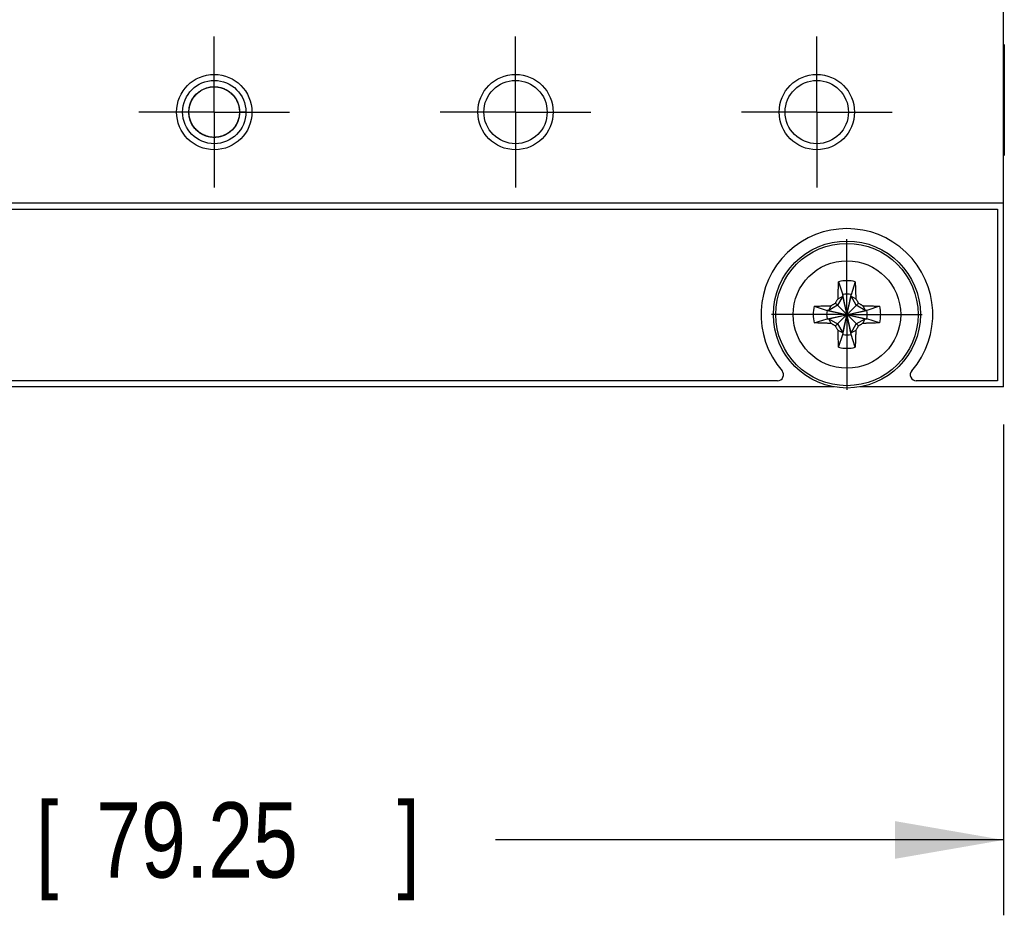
# Model space of a CAD drawing. Header units: inches. Extents: x 0 to 34, y 0 to 22.
# Tile 7 of 46: x 16 to 17.6, y 3.9 to 5.3. Entities that reach past the tile are written whole.
import ezdxf

# ---------------------------------------------------------------- set-up
doc = ezdxf.new("R2010")
doc.units = ezdxf.units.IN
doc.header["$LTSCALE"] = 1.87
doc.header["$MEASUREMENT"] = 0
doc.linetypes.add('CENTER', pattern=[0.6, 0.375, -0.075, 0.075, -0.075])
doc.layers.get('0').update_dxf_attribs({"linetype": 'CONTINUOUS'})
doc.layers.add('DEFAULT_1', color=7, linetype='CENTER')
doc.layers.add('DIMENSIONS', color=7, linetype='CONTINUOUS')
doc.styles.get("Standard").update_dxf_attribs({"font": 'txt', "width": 0.8})
doc.dimstyles.new('DIMSTYLE_1', dxfattribs={"dimtxt": 0.125, "dimasz": 0.18, "dimexe": 0.18, "dimexo": 0.0625, "dimgap": 0.09, "dimtad": 0, "dimtih": 1, "dimtoh": 1, "dimdec": 3, "dimzin": 4, "dimdsep": 46, "dimtxsty": 'STANDARD', "dimblk": '_FILLED', "dimblk1": '_FILLED', "dimblk2": '_FILLED', "dimcen": 0.09, "dimadec": 0, "dimazin": 0, "dimtp": 0.01, "dimtm": 0.01, "dimtfac": 1, "dimtdec": 3, "dimtofl": 0, "dimtmove": 0, "dimatfit": 3, "dimldrblk": '_FILLED', "dimfxl": 1, "dimtolj": 1, "dimtzin": 4, "dimarcsym": 0})

# ---------------------------------------------------------------- blocks, each defined once
blk = doc.blocks.new('_FILLED')
at = {"color": 0, "linetype": 'BYBLOCK'}
blk.add_solid([(0, 0), (-1, 0.1736), (-1, -0.1736)], dxfattribs=at)
blk = doc.blocks.new('*D1')
at = {"layer": 'DIMENSIONS', "color": 2, "linetype": 'CONTINUOUS'}
for p, q in [((14.4819, 4.676), (14.4819, 3.8615)), ((17.6019, 4.676), (17.6019, 3.8615)), ((14.4819, 3.9865), (15.3085, 3.9865)), ((17.6019, 3.9865), (16.7585, 3.9865))]:
    blk.add_line(p, q, dxfattribs=at)
at = {"layer": 'DIMENSIONS', "color": 2, "linetype": 'CONTINUOUS', "xscale": 0.18, "yscale": 0.18, "zscale": 0.18, "rotation": 180}
blk.add_blockref('_FILLED', (14.4819, 3.9865), dxfattribs=at)
at = {"layer": 'DIMENSIONS', "color": 2, "linetype": 'CONTINUOUS', "xscale": 0.18, "yscale": 0.18, "zscale": 0.18}
blk.add_blockref('_FILLED', (17.6019, 3.9865), dxfattribs=at)
at = {"layer": 'DIMENSIONS', "color": 2, "linetype": 'CONTINUOUS', "width": 0.8}
for s, p in [('[', (15.996, 3.924)), (']', (16.596, 3.924)), ('3.120', (15.371, 3.924)), ('79.25', (16.096, 3.924))]:
    blk.add_text(s, height=0.125, dxfattribs=at).set_placement(p)

msp = doc.modelspace()

# ---------------------------------------------------------------- linework, layer by layer
at = {"color": 7, "linetype": 'CONTINUOUS'}
for p, q in [((17.6019, 4.7385), (17.6019, 9.8015)), ((17.6031, 5.3066), (17.6031, 5.1223)), ((16.3444, 5.1942), (16.3339, 5.1945)), ((17.6019, 5.0435), (14.4819, 5.0435)), ((14.4919, 5.0335), (17.5919, 5.0335)), ((17.5919, 5.0335), (17.5919, 4.7485)), ((17.3281, 4.9129), (17.335, 4.8914)), ((17.3556, 4.9129), (17.3488, 4.8914)), ((17.335, 4.8887), (17.3264, 4.8739)), ((17.3271, 4.8848), (17.335, 4.8887)), ((17.3488, 4.8255), (17.335, 4.8914)), ((17.335, 4.8914), (17.335, 4.8887)), ((17.335, 4.8255), (17.3488, 4.8914)), ((17.3488, 4.8283), (17.335, 4.8887)), ((17.335, 4.8283), (17.3488, 4.8887)), ((17.3488, 4.8887), (17.3488, 4.8914)), ((17.3488, 4.8887), (17.3566, 4.8848)), ((17.3573, 4.8739), (17.3488, 4.8887)), ((17.2875, 4.8722), (17.3089, 4.8654)), ((17.3264, 4.8739), (17.3117, 4.8654)), ((17.3117, 4.8654), (17.3155, 4.8732)), ((17.3228, 4.8775), (17.3609, 4.8395)), ((17.3228, 4.8395), (17.3609, 4.8775)), ((17.3721, 4.8654), (17.3573, 4.8739)), ((17.3682, 4.8732), (17.3721, 4.8654)), ((17.3962, 4.8722), (17.3748, 4.8654)), ((17.3089, 4.8516), (17.3748, 4.8654)), ((17.3117, 4.8654), (17.3089, 4.8654)), ((17.3089, 4.8654), (17.3748, 4.8516)), ((17.3117, 4.8516), (17.3721, 4.8654)), ((17.3117, 4.8654), (17.3721, 4.8516)), ((17.3748, 4.8654), (17.3721, 4.8654)), ((17.2875, 4.8447), (17.3089, 4.8516)), ((17.3089, 4.8516), (17.3117, 4.8516)), ((17.3117, 4.8516), (17.3264, 4.843)), ((17.3155, 4.8438), (17.3117, 4.8516)), ((17.3264, 4.843), (17.335, 4.8283)), ((17.3488, 4.8283), (17.3573, 4.843)), ((17.3573, 4.843), (17.3721, 4.8516)), ((17.3682, 4.8438), (17.3721, 4.8516)), ((17.3721, 4.8516), (17.3748, 4.8516)), ((17.3962, 4.8447), (17.3748, 4.8516)), ((17.335, 4.8283), (17.3271, 4.8321)), ((17.3281, 4.8041), (17.335, 4.8255)), ((17.335, 4.8283), (17.335, 4.8255)), ((17.3566, 4.8321), (17.3488, 4.8283)), ((17.3488, 4.8255), (17.3488, 4.8283)), ((17.3556, 4.8041), (17.3488, 4.8255)), ((17.2267, 4.7485), (14.857, 4.7485)), ((17.5919, 4.7485), (17.457, 4.7485)), ((17.3199, 4.7385), (14.7639, 4.7385)), ((17.6019, 4.7385), (17.3639, 4.7385))]:
    msp.add_line(p, q, dxfattribs=at)
for centre, radius in [((16.2919, 5.1945), 0.0625), ((16.2919, 5.1945), 0.0525), ((16.7919, 5.1945), 0.0625), ((16.7919, 5.1945), 0.0525), ((17.2919, 5.1945), 0.0625), ((17.2919, 5.1945), 0.0525), ((17.3419, 4.8585), 0.122), ((17.3419, 4.8585), 0.1181)]:
    msp.add_circle(centre, radius, dxfattribs=at)
at = {"color": 9, "linetype": 'CONTINUOUS'}
msp.add_circle((17.3419, 4.8585), 0.0892, dxfattribs=at)
at = {"color": 7, "linetype": 'CONTINUOUS'}
for centre, radius, start, end in [((17.3419, 4.8585), 0.1425, 319.0244, 220.9756), ((17.3419, 4.8585), 0.0561, 75.7819, 104.2181), ((17.3419, 4.8585), 0.0337, 78.1893, 101.8107), ((17.3419, 4.8585), 0.0561, 165.7819, 194.2181), ((17.3419, 4.8585), 0.0561, 345.7819, 14.2181), ((17.3419, 4.8585), 0.0337, 168.1893, 191.8107), ((17.3419, 4.8585), 0.0337, 348.1893, 11.8107), ((17.3419, 4.8585), 0.0337, 258.1893, 281.8107), ((17.3419, 4.8585), 0.0561, 255.7819, 284.2181), ((17.2267, 4.7585), 0.01, 270, 40.9756), ((17.457, 4.7585), 0.01, 139.0244, 270)]:
    msp.add_arc(centre, radius, start, end, dxfattribs=at)
for points, knots in [([(16.3276, 5.1725), (16.3256, 5.1692), (16.3203, 5.1628), (16.3101, 5.1559), (16.2979, 5.1523), (16.2852, 5.1523), (16.2724, 5.1564), (16.2618, 5.1642), (16.2541, 5.1747), (16.2499, 5.1867), (16.2495, 5.2001), (16.2534, 5.213), (16.2613, 5.2243), (16.2724, 5.2325), (16.2838, 5.2362), (16.2935, 5.2367), (16.3025, 5.2355), (16.3127, 5.2316), (16.3228, 5.2238), (16.3291, 5.2147), (16.3323, 5.2064), (16.3337, 5.1997), (16.334, 5.193), (16.3333, 5.1864), (16.3314, 5.1798), (16.3285, 5.1735), (16.3245, 5.1677), (16.3195, 5.1625), (16.3134, 5.1582), (16.3069, 5.1551), (16.3003, 5.1532), (16.2937, 5.1523), (16.2869, 5.1526), (16.28, 5.154), (16.2735, 5.1565), (16.2673, 5.1601), (16.2617, 5.165), (16.257, 5.1707), (16.2535, 5.177), (16.251, 5.1838), (16.2498, 5.1911), (16.2498, 5.1987), (16.2513, 5.2062), (16.2541, 5.2134), (16.2584, 5.2203), (16.2635, 5.2257), (16.2689, 5.2298), (16.2742, 5.2328), (16.2801, 5.235), (16.2865, 5.2363), (16.2929, 5.2366), (16.2996, 5.2359), (16.3062, 5.2342), (16.3124, 5.2313), (16.3179, 5.2276), (16.3228, 5.2231), (16.327, 5.2178), (16.3304, 5.2116), (16.3327, 5.205), (16.3339, 5.1979), (16.3339, 5.1905), (16.3326, 5.1834), (16.3309, 5.1789), (16.33, 5.1769), (16.33, 5.1769)], [0, 0, 0, 0, 0.022292, 0.046942, 0.06971, 0.09436, 0.11901, 0.145696, 0.168464, 0.193114, 0.217764, 0.24445, 0.269101, 0.295787, 0.322473, 0.336975, 0.351477, 0.374244, 0.398894, 0.423544, 0.436934, 0.450323, 0.462684, 0.475046, 0.488435, 0.501824, 0.515213, 0.528602, 0.543104, 0.557606, 0.569968, 0.582329, 0.595719, 0.609108, 0.622497, 0.635886, 0.650388, 0.66489, 0.678279, 0.691668, 0.70617, 0.720672, 0.735175, 0.749676, 0.765382, 0.781089, 0.792501, 0.803914, 0.816275, 0.828637, 0.840998, 0.85336, 0.866749, 0.880138, 0.892499, 0.904861, 0.91825, 0.931639, 0.945029, 0.958418, 0.972919, 0.987421, 0.999783, 1, 1, 1, 1]), ([(16.3308, 5.1787), (16.3299, 5.1766), (16.3271, 5.171), (16.3204, 5.1628), (16.3101, 5.1559), (16.2979, 5.1523), (16.2852, 5.1523), (16.2724, 5.1564), (16.2618, 5.1642), (16.2541, 5.1747), (16.2499, 5.1867), (16.2495, 5.2001), (16.2534, 5.213), (16.2613, 5.2243), (16.2724, 5.2325), (16.2838, 5.2362), (16.2935, 5.2367), (16.3025, 5.2355), (16.3127, 5.2316), (16.3228, 5.2238), (16.3291, 5.2147), (16.3323, 5.2064), (16.3337, 5.1997), (16.334, 5.193), (16.3333, 5.1864), (16.3314, 5.1798), (16.3285, 5.1735), (16.3245, 5.1677), (16.3195, 5.1625), (16.3134, 5.1582), (16.3069, 5.1551), (16.3003, 5.1532), (16.2937, 5.1523), (16.2869, 5.1526), (16.28, 5.154), (16.2735, 5.1565), (16.2673, 5.1601), (16.2617, 5.165), (16.257, 5.1707), (16.2535, 5.177), (16.251, 5.1838), (16.2498, 5.1911), (16.2498, 5.1987), (16.2513, 5.2062), (16.2541, 5.2134), (16.2584, 5.2203), (16.2635, 5.2257), (16.2689, 5.2298), (16.2742, 5.2328), (16.2801, 5.235), (16.2865, 5.2363), (16.2929, 5.2366), (16.2996, 5.2359), (16.3062, 5.2342), (16.3124, 5.2313), (16.3179, 5.2276), (16.3228, 5.2231), (16.327, 5.2178), (16.3304, 5.2116), (16.3327, 5.205), (16.3339, 5.1979), (16.3339, 5.1905), (16.3326, 5.1834), (16.3302, 5.1769), (16.327, 5.1711), (16.3228, 5.1657), (16.3176, 5.161), (16.3117, 5.1572), (16.3051, 5.1544), (16.2978, 5.1527), (16.2904, 5.1523), (16.2833, 5.1532), (16.2764, 5.1552), (16.2697, 5.1585), (16.2636, 5.163), (16.2585, 5.1686), (16.2543, 5.1752), (16.2513, 5.1827), (16.2499, 5.1902), (16.2498, 5.1972), (16.2511, 5.2061), (16.2554, 5.2169), (16.2634, 5.226), (16.2714, 5.2314), (16.2782, 5.2344), (16.2852, 5.2361), (16.2924, 5.2367), (16.2998, 5.2359), (16.3071, 5.2339), (16.3139, 5.2305), (16.3202, 5.2258), (16.3256, 5.2199), (16.3297, 5.2132), (16.3324, 5.2063), (16.3338, 5.1992), (16.334, 5.1918), (16.3332, 5.1868), (16.3326, 5.1843)], [0, 0, 0, 0, 0.008532, 0.023676, 0.040073, 0.055218, 0.071615, 0.088012, 0.105763, 0.120907, 0.137304, 0.153701, 0.171452, 0.187849, 0.2056, 0.223352, 0.232998, 0.242644, 0.257789, 0.274186, 0.290583, 0.299489, 0.308395, 0.316618, 0.32484, 0.333747, 0.342653, 0.351559, 0.360466, 0.370112, 0.379758, 0.387981, 0.396204, 0.40511, 0.414016, 0.422923, 0.431829, 0.441475, 0.451122, 0.460028, 0.468934, 0.478581, 0.488227, 0.497874, 0.50752, 0.517968, 0.528416, 0.536007, 0.543598, 0.551821, 0.560043, 0.568266, 0.576489, 0.585395, 0.594301, 0.602524, 0.610746, 0.619653, 0.628559, 0.637465, 0.646372, 0.656018, 0.665664, 0.673887, 0.68211, 0.691016, 0.699922, 0.708829, 0.717735, 0.727381, 0.737028, 0.745934, 0.75484, 0.764487, 0.774133, 0.78378, 0.793426, 0.803874, 0.814322, 0.822544, 0.830767, 0.848518, 0.866269, 0.875916, 0.885562, 0.894468, 0.903375, 0.913021, 0.922668, 0.932314, 0.941961, 0.952408, 0.962856, 0.971762, 0.980669, 0.990315, 1, 1, 1, 1]), ([(16.2505, 5.1871), (16.2498, 5.1912), (16.2495, 5.2002), (16.2534, 5.213), (16.2613, 5.2243), (16.2724, 5.2325), (16.2838, 5.2362), (16.2935, 5.2367), (16.3025, 5.2355), (16.3127, 5.2316), (16.3228, 5.2238), (16.3291, 5.2147), (16.3323, 5.2064), (16.3337, 5.1997), (16.334, 5.193), (16.3333, 5.1864), (16.3314, 5.1798), (16.3285, 5.1735), (16.3245, 5.1677), (16.3195, 5.1625), (16.3134, 5.1582), (16.3069, 5.1551), (16.3003, 5.1532), (16.2937, 5.1523), (16.2869, 5.1526), (16.28, 5.154), (16.2735, 5.1565), (16.2673, 5.1601), (16.2617, 5.165), (16.257, 5.1707), (16.2535, 5.177), (16.251, 5.1838), (16.2498, 5.1911), (16.2498, 5.1987), (16.2513, 5.2062), (16.2541, 5.2134), (16.2584, 5.2203), (16.2635, 5.2257), (16.2689, 5.2298), (16.2742, 5.2328), (16.2801, 5.235), (16.2865, 5.2363), (16.2929, 5.2366), (16.2996, 5.2359), (16.3062, 5.2342), (16.3124, 5.2313), (16.3179, 5.2276), (16.3228, 5.2231), (16.327, 5.2178), (16.3304, 5.2116), (16.3327, 5.205), (16.3339, 5.1979), (16.3339, 5.1905), (16.3326, 5.1834), (16.3302, 5.1769), (16.327, 5.1711), (16.3228, 5.1657), (16.3176, 5.161), (16.3117, 5.1572), (16.3051, 5.1544), (16.2978, 5.1527), (16.2904, 5.1523), (16.2833, 5.1532), (16.2764, 5.1552), (16.2697, 5.1585), (16.2636, 5.163), (16.2585, 5.1686), (16.2544, 5.175), (16.2524, 5.1798), (16.2517, 5.1822)], [0, 0, 0, 0, 0.024101, 0.050774, 0.075413, 0.102086, 0.128759, 0.143254, 0.157749, 0.180506, 0.205144, 0.229783, 0.243165, 0.256548, 0.268904, 0.281259, 0.294642, 0.308025, 0.321408, 0.334791, 0.349285, 0.363781, 0.376136, 0.388492, 0.401875, 0.415257, 0.42864, 0.442023, 0.456518, 0.471013, 0.484396, 0.497779, 0.512274, 0.526769, 0.541264, 0.555759, 0.571458, 0.587157, 0.598564, 0.609971, 0.622326, 0.634682, 0.647037, 0.659393, 0.672776, 0.686158, 0.698514, 0.71087, 0.724252, 0.737635, 0.751018, 0.764401, 0.778896, 0.793391, 0.805746, 0.818102, 0.831485, 0.844868, 0.858251, 0.871633, 0.886128, 0.900623, 0.914006, 0.927389, 0.941884, 0.956379, 0.970874, 0.985369, 1, 1, 1, 1]), ([(16.3336, 5.1899), (16.3334, 5.1878), (16.3322, 5.1817), (16.3282, 5.1724), (16.3204, 5.1628), (16.3101, 5.1559), (16.2979, 5.1523), (16.2852, 5.1523), (16.2724, 5.1564), (16.2618, 5.1642), (16.2541, 5.1747), (16.2499, 5.1867), (16.2495, 5.2001), (16.2534, 5.213), (16.2613, 5.2243), (16.2724, 5.2325), (16.2838, 5.2362), (16.2935, 5.2367), (16.3025, 5.2355), (16.3127, 5.2316), (16.3228, 5.2238), (16.3291, 5.2147), (16.3323, 5.2064), (16.3337, 5.1997), (16.334, 5.193), (16.3333, 5.1864), (16.3314, 5.1798), (16.3285, 5.1735), (16.3245, 5.1677), (16.3195, 5.1625), (16.3134, 5.1582), (16.3069, 5.1551), (16.3003, 5.1532), (16.2937, 5.1523), (16.2869, 5.1526), (16.28, 5.154), (16.2735, 5.1565), (16.2673, 5.1601), (16.2617, 5.165), (16.257, 5.1707), (16.2535, 5.177), (16.251, 5.1838), (16.2498, 5.1911), (16.2498, 5.1987), (16.2513, 5.2062), (16.2541, 5.2134), (16.2584, 5.2203), (16.2635, 5.2257), (16.2689, 5.2298), (16.2742, 5.2328), (16.2801, 5.235), (16.2865, 5.2363), (16.2929, 5.2366), (16.2996, 5.2359), (16.3062, 5.2342), (16.3124, 5.2313), (16.3179, 5.2276), (16.3228, 5.2231), (16.327, 5.2178), (16.3304, 5.2116), (16.3327, 5.205), (16.3339, 5.1981), (16.3339, 5.1934), (16.3337, 5.191)], [0, 0, 0, 0, 0.012147, 0.034747, 0.057347, 0.081816, 0.104416, 0.128885, 0.153354, 0.179844, 0.202444, 0.226913, 0.251382, 0.277872, 0.302341, 0.328831, 0.355321, 0.369716, 0.384111, 0.406711, 0.43118, 0.455649, 0.46894, 0.482231, 0.494501, 0.506772, 0.520063, 0.533354, 0.546645, 0.559935, 0.57433, 0.588726, 0.600996, 0.613267, 0.626558, 0.639848, 0.653139, 0.66643, 0.680825, 0.695221, 0.708511, 0.721802, 0.736198, 0.750593, 0.764989, 0.779384, 0.794974, 0.810566, 0.821894, 0.833223, 0.845493, 0.857764, 0.870034, 0.882305, 0.895595, 0.908886, 0.921157, 0.933427, 0.946718, 0.960009, 0.9733, 0.986591, 1, 1, 1, 1]), ([(16.2714, 5.1578), (16.2679, 5.1598), (16.2614, 5.1647), (16.2541, 5.1747), (16.2499, 5.1867), (16.2495, 5.2001), (16.2534, 5.213), (16.2613, 5.2243), (16.2724, 5.2325), (16.2838, 5.2362), (16.2935, 5.2367), (16.3025, 5.2355), (16.3127, 5.2316), (16.3228, 5.2238), (16.3291, 5.2147), (16.3323, 5.2064), (16.3337, 5.1997), (16.334, 5.193), (16.3333, 5.1864), (16.3314, 5.1798), (16.3285, 5.1735), (16.3245, 5.1677), (16.3195, 5.1625), (16.3134, 5.1582), (16.3069, 5.1551), (16.3003, 5.1532), (16.2937, 5.1523), (16.2869, 5.1526), (16.28, 5.154), (16.2735, 5.1565), (16.2673, 5.1601), (16.2617, 5.165), (16.257, 5.1707), (16.2535, 5.177), (16.251, 5.1838), (16.2498, 5.1911), (16.2498, 5.1987), (16.2513, 5.2062), (16.2541, 5.2134), (16.2584, 5.2203), (16.2635, 5.2257), (16.2689, 5.2298), (16.2742, 5.2328), (16.2801, 5.235), (16.2865, 5.2363), (16.2929, 5.2366), (16.2996, 5.2359), (16.3062, 5.2342), (16.3124, 5.2313), (16.3179, 5.2276), (16.3228, 5.2231), (16.327, 5.2178), (16.3304, 5.2116), (16.3327, 5.205), (16.3339, 5.1979), (16.3339, 5.1905), (16.3326, 5.1834), (16.3302, 5.177), (16.3281, 5.1732), (16.327, 5.1714)], [0, 0, 0, 0, 0.025916, 0.051516, 0.079233, 0.10695, 0.136956, 0.164673, 0.194679, 0.224686, 0.240991, 0.257298, 0.282898, 0.310615, 0.338332, 0.353386, 0.368441, 0.382341, 0.39624, 0.411295, 0.42635, 0.441405, 0.45646, 0.472766, 0.489072, 0.502971, 0.516871, 0.531926, 0.546981, 0.562036, 0.577091, 0.593397, 0.609703, 0.624758, 0.639813, 0.656119, 0.672425, 0.688732, 0.705038, 0.722698, 0.740359, 0.753191, 0.766023, 0.779923, 0.793822, 0.807721, 0.82162, 0.836675, 0.85173, 0.86563, 0.879529, 0.894584, 0.909639, 0.924694, 0.939749, 0.956055, 0.972361, 0.98626, 1, 1, 1, 1]), ([(16.2714, 5.1578), (16.2679, 5.1598), (16.2614, 5.1647), (16.2541, 5.1747), (16.2499, 5.1867), (16.2495, 5.2001), (16.2534, 5.213), (16.2613, 5.2243), (16.2724, 5.2325), (16.2838, 5.2362), (16.2935, 5.2367), (16.3025, 5.2355), (16.3127, 5.2316), (16.3228, 5.2238), (16.3291, 5.2147), (16.3323, 5.2064), (16.3337, 5.1997), (16.334, 5.193), (16.3333, 5.1864), (16.3314, 5.1798), (16.3285, 5.1735), (16.3245, 5.1677), (16.3195, 5.1625), (16.3134, 5.1582), (16.3069, 5.1551), (16.3003, 5.1532), (16.2937, 5.1523), (16.2869, 5.1526), (16.28, 5.154), (16.2735, 5.1565), (16.2673, 5.1601), (16.2618, 5.1649), (16.2586, 5.1687), (16.2573, 5.1706)], [0, 0, 0, 0, 0.042568, 0.084616, 0.130142, 0.175668, 0.224954, 0.270479, 0.319765, 0.369051, 0.395834, 0.422617, 0.464665, 0.510191, 0.555717, 0.580445, 0.605173, 0.628003, 0.650833, 0.675561, 0.700289, 0.725018, 0.749745, 0.776528, 0.803312, 0.826141, 0.848972, 0.8737, 0.898428, 0.923156, 0.947884, 0.974667, 1, 1, 1, 1]), ([(16.3338, 5.1928), (16.3337, 5.1907), (16.3332, 5.1863), (16.3314, 5.1798), (16.3285, 5.1735), (16.3245, 5.1677), (16.3195, 5.1625), (16.3134, 5.1582), (16.3069, 5.1551), (16.3003, 5.1532), (16.2937, 5.1523), (16.2869, 5.1526), (16.28, 5.154), (16.2735, 5.1565), (16.2673, 5.1601), (16.2617, 5.165), (16.257, 5.1707), (16.2535, 5.177), (16.251, 5.1838), (16.2498, 5.1911), (16.2498, 5.1987), (16.2513, 5.2062), (16.2541, 5.2134), (16.2584, 5.2203), (16.2635, 5.2257), (16.2689, 5.2298), (16.2742, 5.2328), (16.2801, 5.235), (16.2865, 5.2363), (16.2929, 5.2366), (16.2996, 5.2359), (16.3062, 5.2342), (16.3124, 5.2313), (16.3179, 5.2276), (16.3228, 5.2231), (16.327, 5.2178), (16.3304, 5.2116), (16.3327, 5.205), (16.3339, 5.1979), (16.3339, 5.1905), (16.3326, 5.1834), (16.3302, 5.1769), (16.327, 5.1711), (16.3228, 5.1657), (16.3176, 5.161), (16.3117, 5.1572), (16.3051, 5.1544), (16.2978, 5.1527), (16.2904, 5.1523), (16.2833, 5.1532), (16.2764, 5.1552), (16.2697, 5.1585), (16.2636, 5.163), (16.2585, 5.1686), (16.2543, 5.1752), (16.2513, 5.1827), (16.2499, 5.1902), (16.2498, 5.1972), (16.2511, 5.2061), (16.2554, 5.2169), (16.2634, 5.226), (16.2714, 5.2314), (16.2782, 5.2344), (16.2852, 5.2361), (16.2924, 5.2367), (16.2998, 5.2359), (16.3071, 5.2339), (16.3139, 5.2305), (16.3202, 5.2258), (16.3256, 5.2199), (16.3297, 5.2132), (16.3324, 5.2063), (16.3338, 5.1992), (16.3339, 5.1942), (16.3338, 5.1916), (16.3338, 5.1915)], [0, 0, 0, 0, 0.01169, 0.024908, 0.038125, 0.051342, 0.06456, 0.078875, 0.093191, 0.105394, 0.117597, 0.130814, 0.144031, 0.157249, 0.170466, 0.184782, 0.199097, 0.212315, 0.225532, 0.239848, 0.254164, 0.26848, 0.282796, 0.2983, 0.313805, 0.325071, 0.336337, 0.34854, 0.360742, 0.372945, 0.385148, 0.398365, 0.411582, 0.423785, 0.435988, 0.449205, 0.462423, 0.47564, 0.488857, 0.503173, 0.517489, 0.529691, 0.541894, 0.555112, 0.568329, 0.581546, 0.594764, 0.609079, 0.623395, 0.636612, 0.64983, 0.664146, 0.678461, 0.692778, 0.707093, 0.722598, 0.738103, 0.750305, 0.762509, 0.788852, 0.815196, 0.829511, 0.843827, 0.857045, 0.870262, 0.884578, 0.898893, 0.91321, 0.927525, 0.94303, 0.958535, 0.971752, 0.98497, 0.999286, 1, 1, 1, 1]), ([(16.2502, 5.2), (16.2508, 5.2045), (16.2534, 5.2131), (16.2613, 5.2243), (16.2724, 5.2325), (16.2838, 5.2362), (16.2935, 5.2367), (16.3025, 5.2355), (16.3127, 5.2316), (16.3228, 5.2238), (16.3291, 5.2147), (16.3323, 5.2064), (16.3337, 5.1997), (16.334, 5.193), (16.3333, 5.1864), (16.3314, 5.1798), (16.3285, 5.1735), (16.3245, 5.1677), (16.3195, 5.1625), (16.3134, 5.1582), (16.3069, 5.1551), (16.3003, 5.1532), (16.2937, 5.1523), (16.2869, 5.1526), (16.28, 5.154), (16.2735, 5.1565), (16.2673, 5.1601), (16.2617, 5.165), (16.257, 5.1707), (16.2535, 5.177), (16.251, 5.1838), (16.2498, 5.1911), (16.2498, 5.1987), (16.2513, 5.2062), (16.2541, 5.2134), (16.2584, 5.2203), (16.2635, 5.2257), (16.2689, 5.2298), (16.2742, 5.2328), (16.2801, 5.235), (16.2865, 5.2363), (16.2929, 5.2366), (16.2996, 5.2359), (16.3062, 5.2342), (16.3124, 5.2313), (16.3179, 5.2276), (16.3228, 5.2231), (16.327, 5.2178), (16.3304, 5.2116), (16.3327, 5.205), (16.3339, 5.1979), (16.3339, 5.1905), (16.3326, 5.1834), (16.3302, 5.1769), (16.327, 5.1711), (16.3228, 5.1657), (16.3176, 5.161), (16.3117, 5.1572), (16.3051, 5.1544), (16.2978, 5.1527), (16.2904, 5.1523), (16.2833, 5.1532), (16.2764, 5.1552), (16.2697, 5.1585), (16.2636, 5.163), (16.2585, 5.1686), (16.2543, 5.1752), (16.2513, 5.1827), (16.2499, 5.1899), (16.2498, 5.1944), (16.2499, 5.1963)], [0, 0, 0, 0, 0.025938, 0.050515, 0.077121, 0.103728, 0.118187, 0.132646, 0.155345, 0.179922, 0.204499, 0.217849, 0.231198, 0.243523, 0.255848, 0.269197, 0.282546, 0.295896, 0.309245, 0.323704, 0.338163, 0.350488, 0.362812, 0.376162, 0.389511, 0.402861, 0.41621, 0.430669, 0.445128, 0.458477, 0.471827, 0.486286, 0.500744, 0.515204, 0.529662, 0.545322, 0.560982, 0.57236, 0.583739, 0.596064, 0.608388, 0.620713, 0.633037, 0.646387, 0.659736, 0.672061, 0.684386, 0.697735, 0.711084, 0.724434, 0.737783, 0.752242, 0.766701, 0.779026, 0.79135, 0.8047, 0.818049, 0.831399, 0.844748, 0.859207, 0.873666, 0.887015, 0.900365, 0.914824, 0.929282, 0.943742, 0.9582, 0.97386, 0.98952, 1, 1, 1, 1]), ([(16.3338, 5.1928), (16.3337, 5.1907), (16.3332, 5.1863), (16.3314, 5.1798), (16.3285, 5.1735), (16.3245, 5.1677), (16.3195, 5.1625), (16.3134, 5.1582), (16.3069, 5.1551), (16.3003, 5.1532), (16.2937, 5.1523), (16.2869, 5.1526), (16.28, 5.154), (16.2735, 5.1565), (16.2673, 5.1601), (16.2617, 5.165), (16.257, 5.1707), (16.2535, 5.177), (16.251, 5.1838), (16.2498, 5.1911), (16.2498, 5.1987), (16.2513, 5.2062), (16.2541, 5.2134), (16.2584, 5.2203), (16.2635, 5.2257), (16.2689, 5.2298), (16.2742, 5.2328), (16.2801, 5.235), (16.2865, 5.2363), (16.2929, 5.2366), (16.2996, 5.2359), (16.3062, 5.2342), (16.3124, 5.2313), (16.3179, 5.2276), (16.3228, 5.2231), (16.327, 5.2178), (16.3304, 5.2116), (16.3327, 5.205), (16.3339, 5.1979), (16.3339, 5.1905), (16.3326, 5.1834), (16.3302, 5.1769), (16.327, 5.1711), (16.3228, 5.1657), (16.3176, 5.161), (16.3117, 5.1572), (16.3051, 5.1544), (16.2978, 5.1527), (16.2904, 5.1523), (16.2833, 5.1532), (16.2764, 5.1552), (16.2697, 5.1585), (16.2636, 5.163), (16.2585, 5.1686), (16.2543, 5.1752), (16.2513, 5.1827), (16.2499, 5.1902), (16.2498, 5.1972), (16.2511, 5.2061), (16.2554, 5.2169), (16.2634, 5.226), (16.2714, 5.2314), (16.2782, 5.2344), (16.2852, 5.2361), (16.2924, 5.2367), (16.2998, 5.2359), (16.3071, 5.2339), (16.3139, 5.2305), (16.3202, 5.2258), (16.3256, 5.2199), (16.3297, 5.2132), (16.3324, 5.2063), (16.3338, 5.1992), (16.3339, 5.1942), (16.3338, 5.1915), (16.3337, 5.1914)], [0, 0, 0, 0, 0.011688, 0.024903, 0.038118, 0.051333, 0.064548, 0.07886, 0.093174, 0.105374, 0.117575, 0.13079, 0.144004, 0.157219, 0.170434, 0.184747, 0.19906, 0.212275, 0.22549, 0.239803, 0.254116, 0.268429, 0.282742, 0.298244, 0.313746, 0.32501, 0.336274, 0.348474, 0.360674, 0.372875, 0.385075, 0.39829, 0.411505, 0.423705, 0.435906, 0.449121, 0.462336, 0.475551, 0.488765, 0.503078, 0.517391, 0.529592, 0.541792, 0.555007, 0.568222, 0.581437, 0.594652, 0.608965, 0.623278, 0.636493, 0.649708, 0.664021, 0.678334, 0.692647, 0.70696, 0.722462, 0.737964, 0.750164, 0.762365, 0.788704, 0.815042, 0.829355, 0.843668, 0.856883, 0.870098, 0.884411, 0.898724, 0.913038, 0.927351, 0.942852, 0.958355, 0.971569, 0.984784, 0.999098, 1, 1, 1, 1]), ([(16.2506, 5.2021), (16.2508, 5.2035), (16.2517, 5.2073), (16.2541, 5.2134), (16.2584, 5.2203), (16.2635, 5.2257), (16.2689, 5.2298), (16.2742, 5.2328), (16.2801, 5.235), (16.2865, 5.2363), (16.2929, 5.2366), (16.2996, 5.2359), (16.3062, 5.2342), (16.3124, 5.2313), (16.3179, 5.2276), (16.3228, 5.2231), (16.327, 5.2178), (16.3304, 5.2116), (16.3327, 5.205), (16.3339, 5.1979), (16.3339, 5.1905), (16.3326, 5.1834), (16.3302, 5.1769), (16.327, 5.1711), (16.3228, 5.1657), (16.3176, 5.161), (16.3117, 5.1572), (16.3051, 5.1544), (16.2978, 5.1527), (16.2904, 5.1523), (16.2833, 5.1532), (16.2764, 5.1552), (16.2697, 5.1585), (16.2636, 5.163), (16.2585, 5.1686), (16.2543, 5.1752), (16.2513, 5.1827), (16.2499, 5.1902), (16.2498, 5.1953), (16.25, 5.1976), (16.25, 5.1978)], [0, 0, 0, 0, 0.01574, 0.044917, 0.076518, 0.10812, 0.131082, 0.154044, 0.178916, 0.203786, 0.228658, 0.253529, 0.280468, 0.307408, 0.332279, 0.35715, 0.38409, 0.411029, 0.437968, 0.464907, 0.494085, 0.523263, 0.548135, 0.573006, 0.599946, 0.626885, 0.653824, 0.680763, 0.709941, 0.739119, 0.766059, 0.792998, 0.822176, 0.851354, 0.880533, 0.909711, 0.941312, 0.972914, 0.997785, 1, 1, 1, 1]), ([(16.2536, 5.2117), (16.2538, 5.2122), (16.2558, 5.2165), (16.2613, 5.2243), (16.2724, 5.2325), (16.2838, 5.2362), (16.2935, 5.2367), (16.3025, 5.2355), (16.3127, 5.2316), (16.3228, 5.2238), (16.3291, 5.2147), (16.3323, 5.2064), (16.3337, 5.1997), (16.334, 5.193), (16.3333, 5.1864), (16.3314, 5.1798), (16.3285, 5.1735), (16.3245, 5.1677), (16.3195, 5.1625), (16.3134, 5.1582), (16.3069, 5.1551), (16.3003, 5.1532), (16.2937, 5.1523), (16.2869, 5.1526), (16.28, 5.154), (16.2735, 5.1565), (16.2673, 5.1601), (16.2617, 5.165), (16.257, 5.1707), (16.2535, 5.177), (16.251, 5.1838), (16.2498, 5.1911), (16.2498, 5.1987), (16.2513, 5.2062), (16.2541, 5.2134), (16.2584, 5.2203), (16.2635, 5.2257), (16.2689, 5.2298), (16.2742, 5.2328), (16.2801, 5.235), (16.2865, 5.2363), (16.2929, 5.2366), (16.2996, 5.2359), (16.3062, 5.2342), (16.3124, 5.2313), (16.3179, 5.2276), (16.3228, 5.2231), (16.327, 5.2178), (16.3304, 5.2116), (16.3327, 5.205), (16.3339, 5.1979), (16.3339, 5.1905), (16.3326, 5.1834), (16.3302, 5.1769), (16.327, 5.1711), (16.3228, 5.1657), (16.3176, 5.161), (16.3117, 5.1572), (16.3051, 5.1544), (16.2978, 5.1527), (16.2904, 5.1523), (16.2833, 5.1532), (16.2764, 5.1552), (16.2697, 5.1585), (16.2636, 5.163), (16.2585, 5.1686), (16.2543, 5.1752), (16.2513, 5.1827), (16.2499, 5.1902), (16.2498, 5.1971), (16.2504, 5.2012), (16.2508, 5.2032)], [0, 0, 0, 0, 0.002739, 0.027564, 0.054438, 0.081313, 0.095917, 0.110522, 0.13345, 0.158274, 0.183099, 0.196582, 0.210066, 0.222515, 0.234964, 0.248448, 0.261931, 0.275415, 0.288899, 0.303503, 0.318108, 0.330556, 0.343005, 0.356489, 0.369973, 0.383457, 0.396941, 0.411545, 0.426149, 0.439633, 0.453117, 0.467722, 0.482326, 0.496931, 0.511535, 0.527352, 0.54317, 0.554662, 0.566156, 0.578605, 0.591053, 0.603502, 0.615951, 0.629434, 0.642918, 0.655367, 0.667816, 0.6813, 0.694783, 0.708267, 0.721751, 0.736355, 0.75096, 0.763408, 0.775857, 0.789341, 0.802825, 0.816309, 0.829793, 0.844397, 0.859001, 0.872485, 0.885969, 0.900573, 0.915178, 0.929783, 0.944387, 0.960204, 0.976022, 0.98847, 1, 1, 1, 1]), ([(16.311, 5.2319), (16.3114, 5.2317), (16.3156, 5.2294), (16.3228, 5.2238), (16.3291, 5.2147), (16.3323, 5.2064), (16.3337, 5.1997), (16.334, 5.193), (16.3333, 5.1864), (16.3314, 5.1798), (16.3285, 5.1735), (16.3245, 5.1677), (16.3195, 5.1625), (16.3134, 5.1582), (16.3069, 5.1551), (16.3003, 5.1532), (16.2937, 5.1523), (16.2869, 5.1526), (16.28, 5.154), (16.2735, 5.1565), (16.2673, 5.1601), (16.2617, 5.165), (16.257, 5.1707), (16.2535, 5.177), (16.251, 5.1838), (16.2498, 5.1911), (16.2498, 5.1987), (16.2513, 5.2062), (16.2541, 5.2134), (16.2584, 5.2203), (16.2635, 5.2257), (16.2689, 5.2298), (16.2742, 5.2328), (16.2801, 5.235), (16.2865, 5.2363), (16.2929, 5.2366), (16.2996, 5.2359), (16.3062, 5.2342), (16.3124, 5.2313), (16.3179, 5.2276), (16.3228, 5.2231), (16.327, 5.2178), (16.3304, 5.2116), (16.3327, 5.205), (16.3339, 5.1979), (16.3339, 5.1905), (16.3326, 5.1834), (16.3302, 5.1769), (16.327, 5.1711), (16.3228, 5.1657), (16.3176, 5.161), (16.3117, 5.1572), (16.3051, 5.1544), (16.2978, 5.1527), (16.2904, 5.1523), (16.2833, 5.1532), (16.2764, 5.1552), (16.2697, 5.1585), (16.2636, 5.163), (16.2585, 5.1686), (16.2543, 5.1752), (16.2513, 5.1827), (16.2499, 5.1902), (16.2498, 5.1972), (16.251, 5.206), (16.2536, 5.2123), (16.2559, 5.2162)], [0, 0, 0, 0, 0.002862, 0.030562, 0.058263, 0.073308, 0.088354, 0.102245, 0.116137, 0.131183, 0.146229, 0.161275, 0.176321, 0.192617, 0.208913, 0.222804, 0.236696, 0.251742, 0.266787, 0.281834, 0.29688, 0.313176, 0.329472, 0.344518, 0.359564, 0.375861, 0.392157, 0.408454, 0.42475, 0.4424, 0.46005, 0.472875, 0.485699, 0.499591, 0.513481, 0.527372, 0.541264, 0.556309, 0.571355, 0.585247, 0.599138, 0.614184, 0.62923, 0.644276, 0.659322, 0.675618, 0.691914, 0.705805, 0.719697, 0.734743, 0.749789, 0.764835, 0.779881, 0.796177, 0.812473, 0.827519, 0.842566, 0.858862, 0.875158, 0.891455, 0.907751, 0.925401, 0.943051, 0.956942, 0.970834, 1, 1, 1, 1]), ([(16.311, 5.2319), (16.3114, 5.2317), (16.3156, 5.2294), (16.3228, 5.2238), (16.3291, 5.2147), (16.3323, 5.2064), (16.3337, 5.1997), (16.334, 5.193), (16.3333, 5.1864), (16.3314, 5.1798), (16.3285, 5.1735), (16.3245, 5.1677), (16.3195, 5.1625), (16.3134, 5.1582), (16.3069, 5.1551), (16.3003, 5.1532), (16.2937, 5.1523), (16.2869, 5.1526), (16.28, 5.154), (16.2735, 5.1565), (16.2673, 5.1601), (16.2617, 5.165), (16.257, 5.1707), (16.2535, 5.177), (16.251, 5.1838), (16.2498, 5.1911), (16.2498, 5.1987), (16.2513, 5.2062), (16.2541, 5.2134), (16.2584, 5.2203), (16.2635, 5.2257), (16.2689, 5.2298), (16.2742, 5.2328), (16.2801, 5.235), (16.2865, 5.2363), (16.2929, 5.2366), (16.2996, 5.2359), (16.3062, 5.2342), (16.3124, 5.2313), (16.3179, 5.2276), (16.3228, 5.2231), (16.3259, 5.2192), (16.3274, 5.2169), (16.3276, 5.2165)], [0, 0, 0, 0, 0.004637, 0.049527, 0.094416, 0.118798, 0.143181, 0.165692, 0.188203, 0.212585, 0.236967, 0.26135, 0.285733, 0.312141, 0.33855, 0.361061, 0.383572, 0.407955, 0.432337, 0.456719, 0.481102, 0.50751, 0.533919, 0.558302, 0.582684, 0.609093, 0.635502, 0.661912, 0.68832, 0.716922, 0.745525, 0.766307, 0.78709, 0.809601, 0.832111, 0.854622, 0.877133, 0.901515, 0.925898, 0.948409, 0.97092, 0.995302, 1, 1, 1, 1]), ([(16.3283, 5.2153), (16.3288, 5.2145), (16.3303, 5.2116), (16.3323, 5.2064), (16.3337, 5.1997), (16.334, 5.193), (16.3333, 5.1864), (16.3314, 5.1798), (16.3285, 5.1735), (16.3245, 5.1677), (16.3195, 5.1625), (16.3134, 5.1582), (16.3069, 5.1551), (16.3003, 5.1532), (16.2937, 5.1523), (16.2869, 5.1526), (16.28, 5.154), (16.2735, 5.1565), (16.2673, 5.1601), (16.2617, 5.165), (16.257, 5.1707), (16.2535, 5.177), (16.251, 5.1838), (16.2498, 5.1911), (16.2498, 5.1987), (16.2513, 5.2062), (16.2541, 5.2134), (16.2584, 5.2203), (16.2635, 5.2257), (16.2689, 5.2298), (16.2742, 5.2328), (16.2801, 5.235), (16.2865, 5.2363), (16.2929, 5.2366), (16.2996, 5.2359), (16.3062, 5.2342), (16.3124, 5.2313), (16.3179, 5.2276), (16.3228, 5.2231), (16.3259, 5.2192), (16.3274, 5.2169), (16.3276, 5.2165)], [0, 0, 0, 0, 0.010819, 0.037453, 0.064086, 0.088675, 0.113264, 0.139897, 0.16653, 0.193164, 0.219797, 0.248643, 0.27749, 0.302079, 0.326668, 0.353301, 0.379934, 0.406568, 0.433201, 0.462048, 0.490894, 0.517528, 0.544161, 0.573008, 0.601854, 0.630702, 0.659548, 0.69079, 0.722033, 0.744734, 0.767435, 0.792025, 0.816613, 0.841202, 0.865791, 0.892424, 0.919057, 0.943646, 0.968235, 0.994868, 1, 1, 1, 1]), ([(16.3283, 5.2153), (16.3288, 5.2145), (16.3303, 5.2116), (16.3323, 5.2064), (16.3337, 5.1997), (16.334, 5.193), (16.3333, 5.1864), (16.3314, 5.1798), (16.3285, 5.1735), (16.3245, 5.1677), (16.3195, 5.1625), (16.3134, 5.1582), (16.3069, 5.1551), (16.3003, 5.1532), (16.2937, 5.1523), (16.2869, 5.1526), (16.28, 5.154), (16.2735, 5.1565), (16.2673, 5.1601), (16.2617, 5.165), (16.257, 5.1707), (16.2535, 5.177), (16.251, 5.1838), (16.2498, 5.1911), (16.2498, 5.1987), (16.2513, 5.2062), (16.2541, 5.2134), (16.2584, 5.2203), (16.2635, 5.2257), (16.2689, 5.2298), (16.2742, 5.2328), (16.2801, 5.235), (16.2865, 5.2363), (16.2929, 5.2366), (16.2996, 5.2359), (16.3062, 5.2342), (16.3124, 5.2313), (16.3179, 5.2276), (16.3228, 5.2231), (16.327, 5.2178), (16.3296, 5.2132), (16.3307, 5.2105), (16.3309, 5.21)], [0, 0, 0, 0, 0.010526, 0.036436, 0.062347, 0.086269, 0.110191, 0.136101, 0.162012, 0.187923, 0.213833, 0.241897, 0.269961, 0.293883, 0.317805, 0.343716, 0.369626, 0.395537, 0.421447, 0.449511, 0.477575, 0.503486, 0.529397, 0.557461, 0.585525, 0.61359, 0.641653, 0.672047, 0.702443, 0.724528, 0.746613, 0.770535, 0.794457, 0.818378, 0.8423, 0.868211, 0.894121, 0.918043, 0.941965, 0.967876, 0.993786, 1, 1, 1, 1]), ([(16.3314, 5.1804), (16.3314, 5.1803), (16.3305, 5.1779), (16.3285, 5.1735), (16.3245, 5.1677), (16.3195, 5.1625), (16.3134, 5.1582), (16.3069, 5.1551), (16.3003, 5.1532), (16.2937, 5.1523), (16.2869, 5.1526), (16.28, 5.154), (16.2735, 5.1565), (16.2673, 5.1601), (16.2617, 5.165), (16.257, 5.1707), (16.2535, 5.177), (16.251, 5.1838), (16.2498, 5.1911), (16.2498, 5.1987), (16.2513, 5.2062), (16.2541, 5.2134), (16.2584, 5.2203), (16.2635, 5.2257), (16.2689, 5.2298), (16.2742, 5.2328), (16.2801, 5.235), (16.2865, 5.2363), (16.2929, 5.2366), (16.2996, 5.2359), (16.3062, 5.2342), (16.3124, 5.2313), (16.3179, 5.2276), (16.3228, 5.2231), (16.327, 5.2178), (16.3304, 5.2116), (16.3327, 5.205), (16.3339, 5.1979), (16.3339, 5.1905), (16.333, 5.1854), (16.3322, 5.1829), (16.3322, 5.1828)], [0, 0, 0, 0, 0.002236, 0.028985, 0.055734, 0.082483, 0.111455, 0.140428, 0.165123, 0.18982, 0.216569, 0.243318, 0.270067, 0.296816, 0.325788, 0.35476, 0.38151, 0.408259, 0.437231, 0.466203, 0.495176, 0.524148, 0.555526, 0.586905, 0.609704, 0.632505, 0.657201, 0.681896, 0.706592, 0.731288, 0.758037, 0.784786, 0.809482, 0.834178, 0.860927, 0.887676, 0.914426, 0.941175, 0.970147, 0.999119, 1, 1, 1, 1]), ([(16.3314, 5.1804), (16.3314, 5.1803), (16.3305, 5.1779), (16.3285, 5.1735), (16.3245, 5.1677), (16.3195, 5.1625), (16.3134, 5.1582), (16.3069, 5.1551), (16.3003, 5.1532), (16.2937, 5.1523), (16.2869, 5.1526), (16.28, 5.154), (16.2735, 5.1565), (16.2673, 5.1601), (16.2617, 5.165), (16.257, 5.1707), (16.2535, 5.177), (16.251, 5.1838), (16.2498, 5.1911), (16.2498, 5.1987), (16.2513, 5.2062), (16.2541, 5.2134), (16.2584, 5.2203), (16.2635, 5.2257), (16.2689, 5.2298), (16.2742, 5.2328), (16.2801, 5.235), (16.2865, 5.2363), (16.2929, 5.2366), (16.2996, 5.2359), (16.3062, 5.2342), (16.3124, 5.2313), (16.3179, 5.2276), (16.3228, 5.2231), (16.327, 5.2178), (16.3304, 5.2116), (16.3327, 5.205), (16.3339, 5.1979), (16.3339, 5.1905), (16.3326, 5.1834), (16.3308, 5.1785), (16.3297, 5.1762), (16.3295, 5.1758)], [0, 0, 0, 0, 0.002173, 0.02817, 0.054167, 0.080163, 0.10832, 0.136477, 0.160478, 0.18448, 0.210477, 0.236473, 0.26247, 0.288467, 0.316624, 0.344781, 0.370778, 0.396774, 0.424932, 0.453089, 0.481247, 0.509403, 0.539899, 0.570395, 0.592553, 0.614712, 0.638713, 0.662714, 0.686715, 0.710717, 0.736713, 0.76271, 0.786711, 0.810712, 0.836709, 0.862705, 0.888703, 0.914699, 0.942856, 0.971013, 0.995014, 1, 1, 1, 1]), ([(16.2573, 5.1706), (16.2572, 5.1708), (16.2558, 5.1728), (16.2535, 5.177), (16.251, 5.1838), (16.2498, 5.1911), (16.2498, 5.1987), (16.2513, 5.2062), (16.2541, 5.2134), (16.2584, 5.2203), (16.2635, 5.2257), (16.2689, 5.2298), (16.2742, 5.2328), (16.2801, 5.235), (16.2865, 5.2363), (16.2929, 5.2366), (16.2996, 5.2359), (16.3062, 5.2342), (16.3124, 5.2313), (16.3179, 5.2276), (16.3228, 5.2231), (16.327, 5.2178), (16.3304, 5.2116), (16.3327, 5.205), (16.3339, 5.1979), (16.3339, 5.1905), (16.3326, 5.1834), (16.3302, 5.1769), (16.327, 5.1711), (16.3228, 5.1657), (16.3176, 5.161), (16.3117, 5.1572), (16.3051, 5.1544), (16.2978, 5.1527), (16.2904, 5.1523), (16.2833, 5.1532), (16.2764, 5.1552), (16.2697, 5.1585), (16.2636, 5.163), (16.2585, 5.1686), (16.2543, 5.1752), (16.2513, 5.1827), (16.2499, 5.1902), (16.2498, 5.1972), (16.2511, 5.2061), (16.2554, 5.2169), (16.2634, 5.226), (16.2714, 5.2314), (16.2782, 5.2344), (16.2852, 5.2361), (16.2924, 5.2367), (16.2998, 5.2359), (16.3071, 5.2339), (16.3139, 5.2305), (16.3202, 5.2258), (16.3256, 5.2199), (16.3297, 5.2132), (16.3324, 5.2063), (16.3338, 5.1992), (16.334, 5.1918), (16.3328, 5.1843), (16.3304, 5.1771), (16.3265, 5.1703), (16.3213, 5.1642), (16.3151, 5.1592), (16.3081, 5.1555), (16.3007, 5.1532), (16.2927, 5.1522), (16.2845, 5.1528), (16.2766, 5.1551), (16.269, 5.1589), (16.2622, 5.1643), (16.2584, 5.1689), (16.2568, 5.1714)], [0, 0, 0, 0, 0.000776, 0.014004, 0.027233, 0.041561, 0.055889, 0.070217, 0.084545, 0.100062, 0.11558, 0.126855, 0.138131, 0.150344, 0.162557, 0.17477, 0.186983, 0.200212, 0.21344, 0.225653, 0.237866, 0.251095, 0.264323, 0.277552, 0.29078, 0.305108, 0.319436, 0.331649, 0.343862, 0.357091, 0.370319, 0.383548, 0.396776, 0.411104, 0.425432, 0.43866, 0.451889, 0.466217, 0.480544, 0.494873, 0.5092, 0.524718, 0.540236, 0.552449, 0.564662, 0.591028, 0.617394, 0.631722, 0.64605, 0.659278, 0.672507, 0.686835, 0.701162, 0.715491, 0.729818, 0.745336, 0.760854, 0.774083, 0.787311, 0.801639, 0.815967, 0.830295, 0.844623, 0.860141, 0.875659, 0.889987, 0.904315, 0.919833, 0.935351, 0.950869, 0.966387, 0.983193, 1, 1, 1, 1]), ([(16.2499, 5.1966), (16.2499, 5.1968), (16.2499, 5.1972), (16.25, 5.1976), (16.25, 5.1978)], [0, 0, 0, 0, 0.543552, 1, 1, 1, 1]), ([(16.2499, 5.196), (16.2499, 5.1964), (16.2499, 5.1969), (16.25, 5.1974), (16.25, 5.1975)], [0, 0, 0, 0, 0.818829, 1, 1, 1, 1]), ([(16.3335, 5.2003), (16.3335, 5.2), (16.3338, 5.1978), (16.3339, 5.1955), (16.3338, 5.1935)], [0, 0, 0, 0, 0.122268, 1, 1, 1, 1]), ([(16.3333, 5.1874), (16.3332, 5.1871), (16.3331, 5.1867), (16.3331, 5.1863), (16.333, 5.1862)], [0, 0, 0, 0, 0.648811, 1, 1, 1, 1]), ([(16.3331, 5.1868), (16.3331, 5.1867), (16.3331, 5.1864), (16.333, 5.1861), (16.333, 5.1859)], [0, 0, 0, 0, 0.167533, 1, 1, 1, 1]), ([(16.3333, 5.1874), (16.3332, 5.1871), (16.3332, 5.1868), (16.3331, 5.1865), (16.3331, 5.1865)], [0, 0, 0, 0, 0.837987, 1, 1, 1, 1]), ([(16.3338, 5.1935), (16.3338, 5.1933), (16.3338, 5.193), (16.3338, 5.1926), (16.3338, 5.1924)], [0, 0, 0, 0, 0.443238, 1, 1, 1, 1]), ([(17.3271, 4.8848), (17.3272, 4.8855), (17.3272, 4.8868), (17.3272, 4.889), (17.3273, 4.8913), (17.3274, 4.8939), (17.3275, 4.8969), (17.3276, 4.9002), (17.3277, 4.904), (17.3279, 4.9082), (17.328, 4.9113), (17.3281, 4.9129)], [0, 0, 0, 0, 0.069925, 0.145603, 0.228707, 0.321043, 0.425033, 0.54313, 0.677311, 0.829103, 1, 1, 1, 1]), ([(17.3556, 4.9129), (17.3557, 4.9113), (17.3558, 4.9083), (17.356, 4.904), (17.3562, 4.9002), (17.3563, 4.8969), (17.3563, 4.8939), (17.3564, 4.8913), (17.3565, 4.889), (17.3565, 4.8868), (17.3566, 4.8855), (17.3566, 4.8848)], [0, 0, 0, 0, 0.169699, 0.321024, 0.455361, 0.57411, 0.678744, 0.771538, 0.854721, 0.930222, 1, 1, 1, 1]), ([(17.2875, 4.8722), (17.2891, 4.8723), (17.2921, 4.8725), (17.2963, 4.8726), (17.3001, 4.8728), (17.3034, 4.8729), (17.3064, 4.873), (17.309, 4.873), (17.3114, 4.8731), (17.3135, 4.8731), (17.3148, 4.8732), (17.3155, 4.8732)], [0, 0, 0, 0, 0.169703, 0.321027, 0.455364, 0.574111, 0.678743, 0.771537, 0.854719, 0.930221, 1, 1, 1, 1]), ([(17.3155, 4.8732), (17.316, 4.8735), (17.317, 4.8741), (17.3184, 4.8749), (17.3199, 4.8758), (17.3214, 4.8766), (17.3224, 4.8772), (17.3228, 4.8775)], [0, 0, 0, 0, 0.202123, 0.402132, 0.601186, 0.800232, 1, 1, 1, 1]), ([(17.3228, 4.8775), (17.3231, 4.878), (17.3237, 4.879), (17.3246, 4.8804), (17.3254, 4.8819), (17.3263, 4.8834), (17.3269, 4.8843), (17.3271, 4.8848)], [0, 0, 0, 0, 0.199773, 0.398821, 0.597876, 0.797883, 1, 1, 1, 1]), ([(17.3566, 4.8848), (17.3569, 4.8843), (17.3574, 4.8834), (17.3583, 4.8819), (17.3592, 4.8804), (17.36, 4.879), (17.3606, 4.878), (17.3609, 4.8775)], [0, 0, 0, 0, 0.202122, 0.402131, 0.601186, 0.800231, 1, 1, 1, 1]), ([(17.3609, 4.8775), (17.3614, 4.8772), (17.3623, 4.8766), (17.3638, 4.8758), (17.3653, 4.8749), (17.3667, 4.8741), (17.3677, 4.8735), (17.3682, 4.8732)], [0, 0, 0, 0, 0.199773, 0.39882, 0.597875, 0.797882, 1, 1, 1, 1]), ([(17.3682, 4.8732), (17.3689, 4.8732), (17.3702, 4.8731), (17.3724, 4.8731), (17.3747, 4.873), (17.3773, 4.873), (17.3803, 4.8729), (17.3836, 4.8728), (17.3874, 4.8726), (17.3916, 4.8725), (17.3946, 4.8723), (17.3962, 4.8722)], [0, 0, 0, 0, 0.069925, 0.145603, 0.228707, 0.321043, 0.425033, 0.543131, 0.677312, 0.829104, 1, 1, 1, 1]), ([(17.3155, 4.8438), (17.3148, 4.8438), (17.3135, 4.8438), (17.3113, 4.8438), (17.309, 4.8439), (17.3064, 4.844), (17.3035, 4.8441), (17.3001, 4.8442), (17.2964, 4.8443), (17.2921, 4.8445), (17.2891, 4.8446), (17.2875, 4.8447)], [0, 0, 0, 0, 0.069925, 0.145603, 0.228707, 0.321043, 0.425033, 0.543131, 0.677312, 0.829104, 1, 1, 1, 1]), ([(17.3228, 4.8395), (17.3224, 4.8397), (17.3214, 4.8403), (17.3199, 4.8412), (17.3184, 4.842), (17.317, 4.8429), (17.316, 4.8435), (17.3155, 4.8438)], [0, 0, 0, 0, 0.199773, 0.398821, 0.597876, 0.797883, 1, 1, 1, 1]), ([(17.3271, 4.8321), (17.3269, 4.8326), (17.3263, 4.8336), (17.3254, 4.8351), (17.3246, 4.8365), (17.3237, 4.838), (17.3231, 4.839), (17.3228, 4.8395)], [0, 0, 0, 0, 0.202123, 0.402132, 0.601186, 0.800232, 1, 1, 1, 1]), ([(17.3609, 4.8395), (17.3606, 4.839), (17.36, 4.838), (17.3592, 4.8365), (17.3583, 4.8351), (17.3574, 4.8336), (17.3569, 4.8326), (17.3566, 4.8321)], [0, 0, 0, 0, 0.199773, 0.39882, 0.597875, 0.797882, 1, 1, 1, 1]), ([(17.3682, 4.8438), (17.3677, 4.8435), (17.3667, 4.8429), (17.3653, 4.842), (17.3638, 4.8412), (17.3623, 4.8403), (17.3614, 4.8397), (17.3609, 4.8395)], [0, 0, 0, 0, 0.202123, 0.402132, 0.601187, 0.800232, 1, 1, 1, 1]), ([(17.3962, 4.8447), (17.3947, 4.8446), (17.3917, 4.8445), (17.3874, 4.8443), (17.3836, 4.8442), (17.3803, 4.8441), (17.3773, 4.844), (17.3747, 4.8439), (17.3724, 4.8438), (17.3702, 4.8438), (17.3689, 4.8438), (17.3682, 4.8438)], [0, 0, 0, 0, 0.16971, 0.321046, 0.45539, 0.574135, 0.678759, 0.771546, 0.854719, 0.930215, 1, 1, 1, 1]), ([(17.3281, 4.8041), (17.328, 4.8057), (17.3279, 4.8087), (17.3277, 4.8129), (17.3276, 4.8167), (17.3275, 4.82), (17.3274, 4.823), (17.3273, 4.8256), (17.3272, 4.828), (17.3272, 4.8301), (17.3272, 4.8314), (17.3271, 4.8321)], [0, 0, 0, 0, 0.169699, 0.321024, 0.455361, 0.57411, 0.678744, 0.771538, 0.854721, 0.930222, 1, 1, 1, 1]), ([(17.3566, 4.8321), (17.3566, 4.8314), (17.3565, 4.8301), (17.3565, 4.828), (17.3564, 4.8256), (17.3563, 4.823), (17.3563, 4.8201), (17.3562, 4.8167), (17.356, 4.813), (17.3558, 4.8087), (17.3557, 4.8057), (17.3556, 4.8041)], [0, 0, 0, 0, 0.069925, 0.145603, 0.228707, 0.321043, 0.425033, 0.54313, 0.677311, 0.829103, 1, 1, 1, 1])]:
    msp.add_open_spline(points, degree=3, knots=knots, dxfattribs=at)
for points in [[(16.2499, 5.1953), (16.2499, 5.1957), (16.2499, 5.1961), (16.2499, 5.1966)], [(16.2505, 5.2018), (16.2506, 5.2023), (16.2507, 5.2027), (16.2508, 5.2032)], [(16.2513, 5.1835), (16.251, 5.1845), (16.2508, 5.1855), (16.2506, 5.1865)], [(16.2527, 5.1793), (16.2522, 5.1807), (16.2517, 5.1821), (16.2513, 5.1835)], [(16.3328, 5.1853), (16.3328, 5.185), (16.3327, 5.1846), (16.3326, 5.1843)], [(16.3336, 5.1899), (16.3336, 5.1894), (16.3335, 5.189), (16.3334, 5.1885)], [(16.3335, 5.1893), (16.3335, 5.189), (16.3335, 5.1887), (16.3334, 5.1884)], [(16.2569, 5.1711), (16.2567, 5.1715), (16.2565, 5.1719), (16.2562, 5.1722)], [(16.3295, 5.1758), (16.3287, 5.1743), (16.3279, 5.1728), (16.327, 5.1714)]]:
    msp.add_open_spline(points, degree=3, dxfattribs=at)
at = {"layer": 'DEFAULT_1', "color": 7, "linetype": 'CENTER'}
for p, q in [((16.2919, 5.1945), (16.2919, 5.3196)), ((16.7919, 5.1945), (16.7919, 5.3196)), ((17.2919, 5.1945), (17.2919, 5.3196)), ((16.2919, 5.1945), (16.1668, 5.1945)), ((16.2919, 5.1945), (16.417, 5.1945)), ((16.2919, 5.1945), (16.2919, 5.0694)), ((16.7919, 5.1945), (16.6668, 5.1945)), ((16.7919, 5.1945), (16.917, 5.1945)), ((16.7919, 5.1945), (16.7919, 5.0694)), ((17.2919, 5.1945), (17.1668, 5.1945)), ((17.2919, 5.1945), (17.417, 5.1945)), ((17.2919, 5.1945), (17.2919, 5.0694)), ((17.3419, 4.8585), (17.3419, 4.9836)), ((17.3419, 4.8585), (17.2168, 4.8585)), ((17.3419, 4.8585), (17.467, 4.8585)), ((17.3419, 4.8585), (17.3419, 4.7334))]:
    msp.add_line(p, q, dxfattribs=at)

# ---------------------------------------------------------------- dimensions: what is measured, and where the dimension line sits
at = {"layer": 'DIMENSIONS', "color": 2, "linetype": 'CONTINUOUS'}
dim = msp.add_linear_dim(base=(14.4819, 3.9865), p1=(17.6019, 4.676), p2=(14.4819, 4.676), angle=180, dimstyle='DIMSTYLE_1', dxfattribs=at)
dim.commit()
dim.dimension.update_dxf_attribs({"geometry": '*D1', "text_midpoint": (16.0335, 3.9865), "dimtype": 160})

doc.saveas('drawing.dxf')
